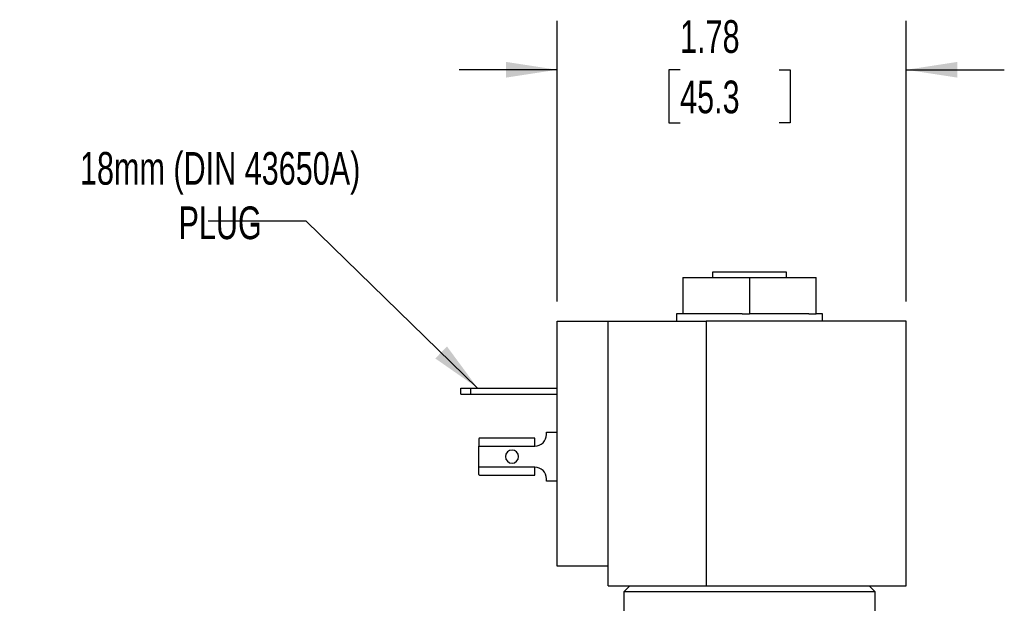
# Model space of a CAD drawing. Header units: inches. Extents: x 0.5 to 21.5, y 0.5 to 16.5.
# Tile 5 of 10: x 10.2 to 15.3, y 7.5 to 10.5. Entities that reach past the tile are written whole.
import ezdxf

# ---------------------------------------------------------------- set-up
doc = ezdxf.new("R2010")
doc.units = ezdxf.units.IN
doc.header["$LTSCALE"] = 2
doc.header["$MEASUREMENT"] = 0
doc.linetypes.add('SLD-Solid', pattern=[0])
doc.layers.add('DIMENSIONS', color=140, linetype='SLD-Solid', lineweight=25)
doc.layers.add('TEXT', color=140, linetype='SLD-Solid', lineweight=25)
doc.styles.add('SLDTEXTSTYLE0', font='TXT', dxfattribs={"width": 0.7})
doc.dimstyles.new('SLDDIMSTYLE3', dxfattribs={"dimtxt": 0.169922, "dimasz": 0.26, "dimexe": 0, "dimexo": 0.0625, "dimgap": 0.04248, "dimtad": 0, "dimtih": 1, "dimtoh": 1, "dimrnd": 1e-09, "dimzin": 12, "dimdsep": 46, "dimtxsty": 'SLDTEXTSTYLE0', "dimsah": 1, "dimcen": 0.09, "dimadec": 0, "dimazin": 3, "dimtfac": 1, "dimtmove": 0, "dimatfit": 0, "dimfxl": 0, "dimfrac": 2, "dimtolj": 1, "dimtzin": 12, "dimarcsym": 0})
doc.dimstyles.new('SLDDIMSTYLE4', dxfattribs={"dimtxt": 0.18, "dimasz": 0.26, "dimexe": 0, "dimexo": 0.0625, "dimgap": 0, "dimtad": 0, "dimtih": 1, "dimtoh": 1, "dimdec": 0, "dimrnd": 1e-09, "dimzin": 0, "dimdsep": 46, "dimtxsty": 'Standard', "dimsah": 1, "dimcen": 0.09, "dimadec": 0, "dimazin": 0, "dimtfac": 0.26, "dimtdec": 0, "dimtofl": 0, "dimtmove": 0, "dimatfit": 3, "dimfxl": 0, "dimfrac": 2, "dimtolj": 1, "dimtzin": 0, "dimarcsym": 0})

# ---------------------------------------------------------------- blocks, each defined once
blk = doc.blocks.new('_D_6')
at = {"layer": 'DIMENSIONS'}
for p, q in [((12.9781, 9.0822), (12.9781, 10.5147)), ((14.7601, 9.0822), (14.7601, 10.5147)), ((12.9781, 10.2647), (12.4781, 10.2647)), ((13.6058, 10.2647), (13.5487, 10.2647)), ((13.5487, 10.2647), (13.5487, 9.9947)), ((14.1107, 10.2647), (14.1678, 10.2647)), ((14.1678, 10.2647), (14.1678, 9.9947)), ((14.7601, 10.2647), (15.2601, 10.2647)), ((13.5487, 9.9947), (13.6058, 9.9947)), ((14.1678, 9.9947), (14.1107, 9.9947))]:
    blk.add_line(p, q, dxfattribs=at)
for points in [[(12.9781, 10.2647), (12.7181, 10.3047), (12.7181, 10.2247)], [(14.7601, 10.2647), (15.0201, 10.2247), (15.0201, 10.3047)]]:
    blk.add_solid(points, dxfattribs=at)
at = {"layer": 'DIMENSIONS', "char_height": 0.16667, "attachment_point": 1, "style": 'SLDTEXTSTYLE0'}
for s, insert in [('1.78', (13.6058, 10.5176)), ('45.3', (13.6058, 10.2095))]:
    blk.add_mtext(s, dxfattribs=dict(at, insert=insert))

msp = doc.modelspace()

# ---------------------------------------------------------------- linework, layer by layer
for p, q in [((13.6196, 9.2052), (13.6196, 9.0192)), ((13.6196, 9.2052), (13.9601, 9.2052)), ((13.7716, 9.2322), (13.7716, 9.2052)), ((13.9601, 9.2322), (13.7716, 9.2322)), ((14.1486, 9.2322), (13.9601, 9.2322)), ((13.9601, 9.2052), (13.9601, 9.0192)), ((13.9601, 9.2052), (14.3006, 9.2052)), ((14.1486, 9.2052), (14.1486, 9.2322)), ((14.3006, 9.0192), (14.3006, 9.2052)), ((13.5871, 9.0192), (13.5871, 8.9822)), ((13.6196, 9.0192), (13.5871, 9.0192)), ((13.658, 9.0192), (13.6196, 9.0192)), ((13.9218, 9.0192), (13.658, 9.0192)), ((13.9218, 9.0192), (13.9601, 9.0192)), ((13.9985, 9.0192), (13.9601, 9.0192)), ((14.2623, 9.0192), (13.9985, 9.0192)), ((14.2623, 9.0192), (14.3006, 9.0192)), ((14.3331, 9.0192), (14.3006, 9.0192)), ((14.3331, 8.9822), (14.3331, 9.0192)), ((12.9781, 7.7322), (12.9781, 8.9822)), ((12.9781, 8.9822), (13.2381, 8.9822)), ((13.2381, 7.7322), (13.2381, 8.9822)), ((13.2381, 8.9822), (13.7393, 8.9822)), ((13.7393, 8.9822), (13.7393, 7.6322)), ((14.7601, 8.9822), (13.7393, 8.9822)), ((14.7601, 7.6322), (14.7601, 8.9822)), ((12.4871, 8.6092), (12.4871, 8.6412)), ((12.4871, 8.6412), (12.5371, 8.6412)), ((12.4871, 8.6092), (12.5371, 8.6092)), ((12.5371, 8.6412), (12.5371, 8.6092)), ((12.5371, 8.6412), (12.9781, 8.6412)), ((12.5371, 8.6092), (12.9781, 8.6092)), ((12.9241, 8.4162), (12.9781, 8.4162)), ((12.9241, 8.4047), (12.9241, 8.4162)), ((12.5781, 8.3829), (12.5781, 8.3447)), ((12.5781, 8.3447), (12.8641, 8.3447)), ((12.5781, 8.2377), (12.5781, 8.3447)), ((12.8641, 8.3857), (12.5857, 8.3857)), ((12.8641, 8.3447), (12.8641, 8.3857)), ((12.8641, 8.2377), (12.5781, 8.2377)), ((12.5781, 8.1996), (12.5781, 8.2377)), ((12.5857, 8.1967), (12.8641, 8.1967)), ((12.8641, 8.1967), (12.8641, 8.2377)), ((12.9241, 8.1662), (12.9241, 8.1777)), ((12.9781, 8.1662), (12.9241, 8.1662)), ((13.2381, 7.7322), (12.9781, 7.7322)), ((13.2381, 7.6322), (13.2381, 7.7322)), ((13.2381, 7.6322), (13.7393, 7.6322)), ((13.3491, 7.6322), (13.3191, 7.6022)), ((13.3191, 7.6022), (13.3191, 7.0842)), ((14.6011, 7.6022), (13.3191, 7.6022)), ((13.7393, 7.6322), (14.7601, 7.6322)), ((14.6011, 7.6022), (14.5711, 7.6322)), ((14.6011, 7.1592), (14.6011, 7.6022))]:
    msp.add_line(p, q)
for centre, radius, start, end in [((12.8641, 8.4047), 0.06, 270, 0), ((12.7482, 8.2912), 0.0335, 0, 180), ((12.7482, 8.2912), 0.0335, 180, 0), ((12.8641, 8.1777), 0.06, 0, 90)]:
    msp.add_arc(centre, radius, start, end)
for points, knots in [([(12.5857, 8.3857), (12.5851, 8.3857), (12.5838, 8.3856), (12.5821, 8.3851), (12.5806, 8.3845), (12.5793, 8.3837), (12.5785, 8.3831), (12.5781, 8.3829)], [0, 0, 0, 0, 0.2538048, 0.480707, 0.6807055, 0.8538016, 1, 1, 1, 1]), ([(12.5781, 8.1996), (12.5786, 8.1992), (12.5796, 8.1985), (12.5813, 8.1976), (12.5834, 8.1969), (12.5849, 8.1968), (12.5857, 8.1967)], [0, 0, 0, 0, 0.186961, 0.415947, 0.686962, 1, 1, 1, 1])]:
    msp.add_open_spline(points, degree=3, knots=knots)

# ---------------------------------------------------------------- texts
at = {"layer": 'TEXT', "insert": (11.2589, 9.8452), "char_height": 0.166667, "attachment_point": 2, "style": 'SLDTEXTSTYLE0'}
msp.add_mtext('18mm (DIN 43650A) ^JPLUG', dxfattribs=at)

# ---------------------------------------------------------------- dimensions: what is measured, and where the dimension line sits
at = {"layer": 'DIMENSIONS'}
dim = msp.add_linear_dim(base=(14.7601, 10.2647), p1=(12.9781, 8.9822), p2=(14.7601, 8.9822), dimstyle='SLDDIMSTYLE3', dxfattribs=at)
dim.commit()
dim.dimension.update_dxf_attribs({"geometry": '_D_6', "text_midpoint": (13.8582, 10.2647), "dimtype": 160})

# ---------------------------------------------------------------- leaders
at = {"layer": 'TEXT'}
msp.add_leader([(12.5728, 8.6412), (11.6981, 9.4931), (11.1981, 9.4931)], dimstyle='SLDDIMSTYLE4', dxfattribs=at)

doc.saveas('drawing.dxf')
